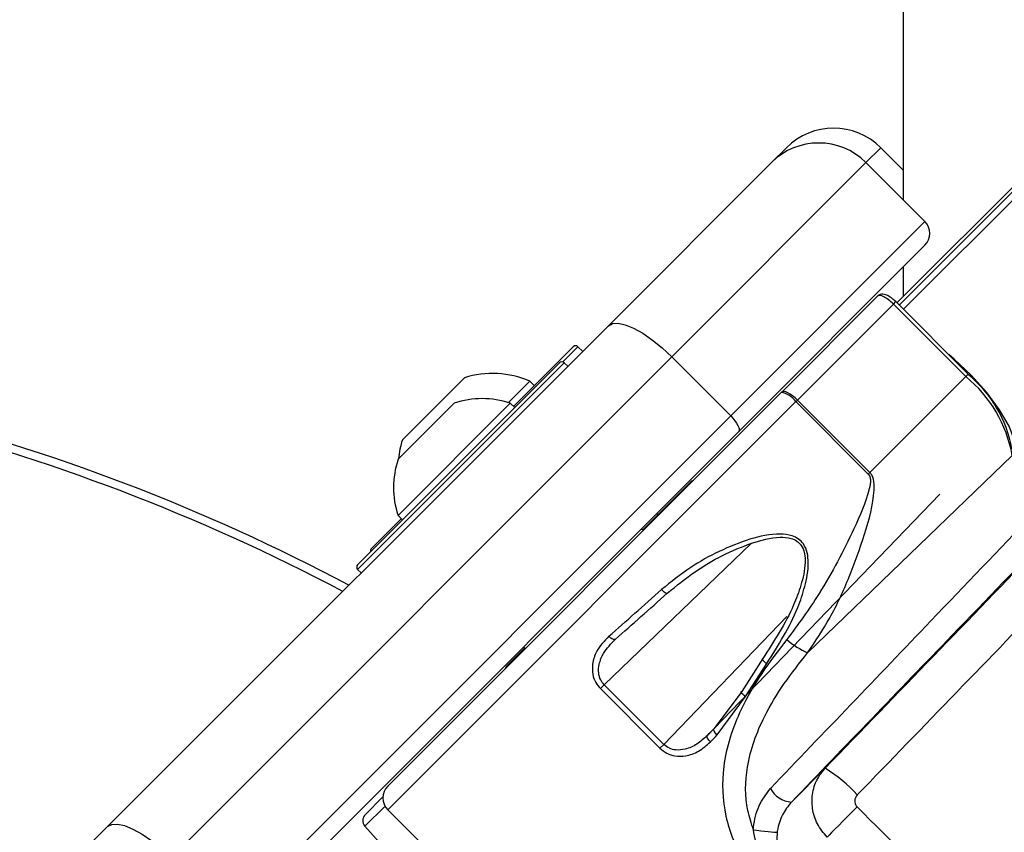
# Paper-space layout 'Wall Base Bracket' of a CAD drawing. Header units: millimetres. Extents: x 61326 to 443956, y 32752 to 406945.
# Tile 35 of 73: x 92548 to 95496, y 247519 to 249951. Entities that reach past the tile are written whole.
import ezdxf

# ---------------------------------------------------------------- set-up
doc = ezdxf.new("R2010")
doc.units = ezdxf.units.MM
doc.layers.add('COMPONENT_GEOMETRY', color=7, linetype='Continuous')
doc.styles.add('SLDTEXTSTYLE1', font='TXT', dxfattribs={"width": 0.75})
doc.dimstyles.new('SLDDIMSTYLE0', dxfattribs={"dimtxt": 2500, "dimasz": 165.1, "dimexe": 0, "dimexo": 0.0625, "dimgap": 625, "dimtad": 0, "dimtih": 1, "dimtoh": 1, "dimdec": 0, "dimlfac": 0.02, "dimrnd": 1e-09, "dimzin": 12, "dimdsep": 46, "dimtxsty": 'SLDTEXTSTYLE1', "dimsah": 1, "dimcen": 0.09, "dimadec": 0, "dimazin": 3, "dimtfac": 1, "dimtdec": 0, "dimtofl": 0, "dimtmove": 0, "dimatfit": 3, "dimfxl": 1, "dimfrac": 2, "dimtolj": 1, "dimtzin": 12, "dimarcsym": 0})

# ---------------------------------------------------------------- blocks, each defined once
blk = doc.blocks.new('_D_23')
at = {"layer": 'COMPONENT_GEOMETRY', "color": 7, "ltscale": 50}
for p, q in [((240160.5, 319828.1), (240160.5, 204975.3)), ((84224.7, 236918.1), (84224.7, 204975.3)), ((84224.7, 205134.1), (158498.2, 205134.1)), ((240160.5, 205134.1), (165887, 205134.1))]:
    blk.add_line(p, q, dxfattribs=at)
for points in [[(84224.7, 205134.1), (84389.8, 205108.7), (84389.8, 205159.5)], [(240160.5, 205134.1), (239995.4, 205159.5), (239995.4, 205108.7)]]:
    blk.add_solid(points, dxfattribs=at)
at = {"layer": 'COMPONENT_GEOMETRY', "color": 7, "ltscale": 50, "insert": (158498.2, 206372.4), "char_height": 2500, "attachment_point": 1, "style": 'SLDTEXTSTYLE1'}
blk.add_mtext('3119', dxfattribs=at)

psp = doc.layouts.new('Wall Base Bracket')

# ---------------------------------------------------------------- linework, layer by layer
at = {"color": 8, "linetype": 'Continuous', "lineweight": 25, "ltscale": 50}
for p, q in [((95194.28, 249084.26), (129929.16, 283819.15)), ((95181.68, 249096.86), (124053.35, 277968.54)), ((95126.57, 249568.18), (95081.96, 249523.58)), ((95164.05, 249100.09), (95171.25, 249107.29)), ((94219.7, 248972.45), (94174.15, 248926.89)), ((94178.63, 248924.3), (93559.91, 248305.58)), ((95381.06, 248883.08), (95388.26, 248890.28)), ((93650.17, 247586.21), (94872.07, 248808.11)), ((94298.31, 247960.26), (94738.17, 248383.08)), ((94845.31, 248164.37), (94476.68, 247781.89)), ((94607.47, 247808.88), (94628.09, 247830.28)), ((93641.79, 247597.35), (93581.4, 247536.97))]:
    psp.add_line(p, q, dxfattribs=at)
at = {"color": 7, "linetype": 'Continuous', "lineweight": 25, "ltscale": 50}
for p, q in [((95174.79, 249103.75), (123658.91, 277587.87)), ((94799.12, 249523.58), (94843.72, 249568.18)), ((95193.5, 249501.25), (95126.57, 249568.18)), ((94310.59, 249035.05), (94799.12, 249523.58)), ((95081.96, 249523.58), (94500.38, 248942)), ((95258.73, 249346.8), (95081.96, 249523.58)), ((94677.16, 248765.22), (95258.73, 249346.8)), ((95258.73, 249276.09), (94700.42, 248717.77)), ((95193.63, 249210.99), (95193.67, 249122.64)), ((95116.93, 249123.67), (94829.97, 248836.72)), ((94876.69, 248812.73), (95164.05, 249100.09)), ((95381.06, 248883.08), (95164.05, 249100.09)), ((95388.26, 248890.28), (95171.25, 249107.29)), ((92811.23, 247535.69), (94310.59, 249035.05)), ((94026.6, 248793.49), (94205.56, 248972.45)), ((94233.84, 248958.3), (94219.7, 248972.45)), ((94500.38, 248942), (93001.02, 247442.64)), ((94677.16, 248765.22), (94500.38, 248942)), ((93559.91, 248319.73), (94164.49, 248924.3)), ((94189.24, 248913.7), (94178.63, 248924.3)), ((95093.7, 248595.72), (95381.06, 248883.08)), ((93693.79, 248694.02), (93879.41, 248879.64)), ((94011.34, 248805.1), (94075.45, 248869.21)), ((94088.89, 248855.77), (94075.45, 248869.21)), ((94828.43, 248835.18), (93650.17, 247656.92)), ((94829.97, 248836.72), (94828.43, 248835.18)), ((93680.83, 248467.51), (94016.7, 248803.39)), ((93681, 248635.27), (93848.94, 248803.21)), ((94030.14, 248789.95), (94016.7, 248803.39)), ((94872.07, 248808.11), (94876.69, 248812.73)), ((94872.07, 248808.11), (95089.08, 248591.1)), ((95093.7, 248595.72), (94876.69, 248812.73)), ((93177.8, 247265.87), (94677.16, 248765.22)), ((94700.42, 248717.77), (93201.06, 247218.42)), ((94907.48, 248055.78), (95520.06, 248646.84)), ((95093.7, 248595.72), (95089.08, 248591.1)), ((94413.74, 248424.02), (94555.81, 248566.09)), ((94627.46, 247829.44), (95303.51, 248531.03)), ((94458.35, 248468.63), (94454.81, 248472.17)), ((94458.35, 248468.63), (94454.81, 248472.17)), ((93600.98, 248367.87), (93690.73, 248457.61)), ((93680.83, 248467.51), (93694.26, 248454.08)), ((94415.51, 248422.26), (94410.21, 248427.56)), ((94415.51, 248422.26), (94410.21, 248427.56)), ((93559.91, 248305.58), (93570.52, 248294.98)), ((94007.33, 248017.61), (94060.19, 248070.47)), ((94056.65, 248074.01), (94061.96, 248068.7)), ((94056.65, 248074.01), (94061.96, 248068.7)), ((94772.81, 248038.71), (94710.5, 247940.61)), ((94721.54, 247925.68), (94785.03, 248023.61)), ((94298.31, 247960.26), (94286.76, 247948.71)), ((94286.76, 247948.71), (94465.12, 247770.34)), ((94476.68, 247781.89), (94298.31, 247960.26)), ((94710.5, 247940.61), (94627.46, 247829.44)), ((94636.33, 247810.03), (94721.54, 247925.68)), ((94465.12, 247770.34), (94476.68, 247781.89)), ((94959.83, 247710.28), (94858.62, 247609.07)), ((93582.3, 247571.37), (93635.63, 247624.7)), ((93650.17, 247586.21), (94211.24, 247025.15)), ((92557.3, 247281.76), (92811.23, 247535.69)), ((93581.4, 247536.97), (94000.34, 247071.69))]:
    psp.add_line(p, q, dxfattribs=at)
at = {"color": 7, "linetype": 'Continuous', "lineweight": 25, "ltscale": 50, "flags": 128}
for points in [[(95183.96, 270097.27), (95184.97, 267955.61), (95185.98, 265813.95), (95186.99, 263672.3), (95187.99, 261530.64), (95188.98, 259388.98), (95189.97, 257247.32), (95190.95, 255105.67), (95191.93, 252964.01), (95192.9, 250822.35), (95193.54, 249411.99)], [(94310.59, 249035.05), (94322.74, 249041.77), (94339.87, 249042.79), (94361.3, 249038.09), (94386.21, 249027.83), (94413.66, 249012.42), (94442.58, 248992.44), (94471.86, 248968.66), (94500.38, 248942)], [(95530.42, 248656.83), (95527.07, 248691.14), (95510.64, 248734.3), (95482.21, 248783.52), (95443.62, 248835.59), (95397.37, 248887.15), (95346.46, 248934.84), (95329.95, 248948.59)], [(94876.69, 248812.73), (94869.57, 248819.4), (94862.29, 248825.39), (94855.13, 248830.45), (94848.36, 248834.4), (94842.24, 248837.07), (94837.01, 248838.37), (94832.87, 248838.26), (94829.97, 248836.72)], [(94677.16, 248765.22), (94683.82, 248758.09), (94689.77, 248750.77), (94694.76, 248743.54), (94698.62, 248736.68), (94701.18, 248730.45), (94702.36, 248725.09), (94702.1, 248720.81), (94700.42, 248717.77)], [(94486.95, 248234.24), (94486.08, 248233.68), (94484.7, 248233.74), (94482.85, 248234.42), (94480.62, 248235.68), (94478.1, 248237.49), (94475.39, 248239.77), (94472.59, 248242.42), (94469.83, 248245.33)], [(94331.58, 248096.73), (94330.27, 248095.77), (94328.46, 248095.44), (94326.24, 248095.76), (94323.69, 248096.71), (94320.91, 248098.25), (94318.01, 248100.32), (94315.11, 248102.83), (94312.33, 248105.7)], [(94772.81, 248038.71), (94771.8, 248038.33), (94771.59, 248037.37), (94772.19, 248035.87), (94773.57, 248033.91), (94775.66, 248031.58), (94778.36, 248029), (94781.54, 248026.3), (94785.03, 248023.61)], [(94721.54, 247925.68), (94717.64, 247928.15), (94714.18, 247930.71), (94711.35, 247933.22), (94709.31, 247935.53), (94708.17, 247937.52), (94707.99, 247939.09), (94708.78, 247940.14), (94710.5, 247940.61)], [(94636.33, 247810.03), (94633.67, 247812.84), (94631.31, 247815.75), (94629.35, 247818.66), (94627.86, 247821.44), (94626.91, 247824), (94626.51, 247826.24), (94626.7, 247828.08), (94627.46, 247829.44)], [(94616.05, 247789.18), (94613.39, 247792), (94611.05, 247794.93), (94609.12, 247797.86), (94607.67, 247800.68), (94606.75, 247803.29), (94606.41, 247805.58), (94606.65, 247807.47), (94607.47, 247808.88)], [(95055.6, 247594.73), (95041.09, 247580.17), (95026.8, 247565.82), (95013.13, 247552.06), (95000.43, 247539.27), (94989.07, 247527.8), (94979.34, 247517.95), (94971.51, 247509.99), (94965.78, 247504.13)], [(92811.23, 247535.69), (92823.39, 247542.41), (92840.51, 247543.44), (92861.94, 247538.73), (92886.86, 247528.48), (92914.3, 247513.06), (92943.22, 247493.08), (92972.51, 247469.3), (93001.02, 247442.64)], [(94745.12, 247526), (94755.76, 247524.6), (94767.02, 247523.21), (94778.31, 247521.9), (94789.04, 247520.75), (94798.65, 247519.8), (94806.65, 247519.12), (94812.61, 247518.74), (94816.22, 247518.67)]]:
    psp.add_lwpolyline(points, dxfattribs=at)
at = {"color": 7, "linetype": 'Continuous', "lineweight": 25, "ltscale": 2500}
for centre, radius, start, end in [((94985.14, 249426.76), 200, 45, 135), ((94940.54, 249382.15), 200, 45, 135), ((95223.38, 249311.44), 50, 315, 45), ((94212.63, 248965.37), 10, 45, 135), ((90724.72, 242956.63), 6000, 62.082597, 90), ((94171.56, 248917.23), 10, 45, 135), ((93963.36, 248610.06), 282.35, 66.61021, 107.29913), ((95133, 248578.12), 393.11, 10.06753, 50.87526), ((95153.12, 248601.34), 371.65, 10.06721, 50.87551), ((94819.78, 248772.52), 63.25, 34.2357, 82.1372), ((93933.09, 248551.13), 265.76, 71.66162, 108.45913), ((93963.36, 248610.06), 282.35, 162.70087, 174.621), ((93933.09, 248551.13), 265.76, 161.54087, 198.33838), ((94573.49, 248548.42), 25, 109.15807, 135), ((93608.05, 248360.8), 10, 135, 195), ((93566.98, 248312.65), 10, 135, 225), ((95000, 248268.35), 231.83, 228.08242, 246.47991), ((94025.01, 247999.94), 25, 135, 160.84193), ((94743.53, 247351.34), 419.07, 41.77451, 58.92646), ((93685.53, 247621.57), 50, 135, 225), ((94864.51, 247685.7), 76.85, 207.64121, 265.61019), ((93599.98, 247553.7), 25, 135, 222)]:
    psp.add_arc(centre, radius, start, end, dxfattribs=at)
at = {"color": 8, "linetype": 'Continuous', "lineweight": 25, "ltscale": 2500}
psp.add_arc((90724.72, 242956.63), 5975, 62.156283, 90, dxfattribs=at)
at = {"color": 7, "linetype": 'Continuous', "lineweight": 25, "ltscale": 2500}
for centre, major_axis, ratio, start_param, end_param in [((95152.28, 249088.32), (35.36, -35.36), 0.3329836, 1.5707963, 3.1415927), ((94495.07, 247295.25), (5652.58, 5842.61), 0.0056067, 4.7889065, 4.9042925), ((94673.74, 248542.54), (1029.21, 950.68), 0.0589536, 4.2997389, 4.4588367), ((94687.28, 248527.87), (1015.07, 936.54), 0.0598053, 4.2998073, 4.4589051), ((94584.9, 247208.34), (5742.42, 5929.53), 0.0054371, 4.7889149, 4.8929946), ((94995.38, 248220.43), (959.78, 991.84), 0.0058963, 4.2902287, 4.3128893), ((95009.76, 248206.53), (973.92, 1005.98), 0.0058121, 4.2902315, 4.312892), ((175834.09, 163228.1), (329280.1, -329112.72), 0.0056957, 1.8233716, 1.8243331)]:
    psp.add_ellipse(centre, major_axis=major_axis, ratio=ratio, start_param=start_param, end_param=end_param, dxfattribs=at)
at = {"color": 7, "linetype": 'Continuous', "lineweight": 25, "ltscale": 50}
for points, knots in [([(95171.25, 249107.29), (95168.02, 249110.31), (95160.54, 249117.32), (95147.27, 249125.92), (95135.55, 249130.06), (95124.03, 249129.03), (95119.26, 249125.43), (95116.93, 249123.67)], [0, 0, 0, 0, 0.1844071, 0.4264633, 0.7145202, 0.8604369, 1, 1, 1, 1]), ([(95089.08, 248591.1), (95090.37, 248589.51), (95091.99, 248587.54), (95094.3, 248582.15), (95096.49, 248568.84), (95085.62, 248513.71), (95034.33, 248399.82), (94955.1, 248244.78), (94878.42, 248140.94), (94845.12, 248095.85)], [0, 0, 0, 0, 0.0107829, 0.0134002, 0.0311502, 0.0817945, 0.3127822, 0.7016052, 1, 1, 1, 1]), ([(94907.48, 248055.78), (94930.37, 248090.15), (94977.62, 248161.1), (95033.8, 248282.24), (95078.84, 248410.48), (95107.28, 248508.75), (95106.8, 248569.22), (95100.87, 248587.08), (95095.92, 248593.04), (95093.7, 248595.72)], [0, 0, 0, 0, 0.2160442, 0.4460691, 0.6762236, 0.9060687, 0.960965, 0.9824822, 1, 1, 1, 1]), ([(94796.42, 247650.05), (94956.37, 247817.2), (95218.29, 248090.91), (95480.41, 248364.99), (95582.45, 248471.7)], [0, 0, 0, 0, 0.6106729, 1, 1, 1, 1]), ([(94785.03, 248023.61), (94819.46, 248077.97), (94865.5, 248150.67), (94900.72, 248255.96), (94911.24, 248311.53), (94907.52, 248355.34), (94897.57, 248380.53), (94880.41, 248397.66), (94856.54, 248408.93), (94806.44, 248414.48), (94731.45, 248397.29), (94641.94, 248361.39), (94551.68, 248311.32), (94498.21, 248268.21), (94469.83, 248245.33)], [0, 0, 0, 0, 0.2228739, 0.2980649, 0.3819077, 0.4151409, 0.4485943, 0.4727367, 0.4968425, 0.5381644, 0.6436325, 0.7573657, 0.8712386, 1, 1, 1, 1]), ([(95646.64, 248426.55), (95544.42, 248320.52), (95281.63, 248047.9), (95019.06, 247775.52), (94858.62, 247609.07)], [0, 0, 0, 0, 0.3889504, 1, 1, 1, 1]), ([(94486.95, 248234.24), (94514.29, 248256.46), (94589.94, 248317.92), (94705.7, 248376.47), (94806.54, 248404.06), (94853.62, 248401.05), (94875.69, 248391.47), (94890.36, 248376.82), (94896, 248362.4), (94899.7, 248345.06), (94901.09, 248311.62), (94888.99, 248259.61), (94852.2, 248160.02), (94806.79, 248090.63), (94772.81, 248038.71)], [0, 0, 0, 0, 0.1299099, 0.3593864, 0.4647685, 0.5050012, 0.5279371, 0.5506804, 0.5784104, 0.5826768, 0.6151459, 0.6987829, 0.7745813, 1, 1, 1, 1]), ([(94312.33, 248105.7), (94298.52, 248091.14), (94275.75, 248067.16), (94262.15, 248025.76), (94262.37, 247993.63), (94270.97, 247967.47), (94281.75, 247954.66), (94286.76, 247948.71)], [0, 0, 0, 0, 0.3433794, 0.5659079, 0.7385957, 0.8786977, 1, 1, 1, 1]), ([(94298.31, 247960.26), (94294.39, 247965.02), (94285.87, 247975.39), (94280.34, 247997.45), (94282.56, 248025.02), (94297.46, 248061.46), (94318.61, 248083.32), (94331.58, 248096.73)], [0, 0, 0, 0, 0.1125813, 0.2453809, 0.4149774, 0.6412785, 1, 1, 1, 1]), ([(94845.12, 248095.85), (94819.14, 248062.32), (94767.22, 247995.32), (94695.36, 247870.36), (94647.95, 247726.49), (94653.5, 247567.15), (94704.21, 247442.21), (94758.5, 247380.9), (94778.38, 247358.45)], [0, 0, 0, 0, 0.1516864, 0.3031713, 0.5264844, 0.7117272, 0.8944428, 1, 1, 1, 1]), ([(94745.12, 247526), (94738.9, 247545.23), (94719.1, 247606.47), (94720.97, 247725.39), (94767.33, 247852.96), (94835.27, 247965.09), (94883.4, 248025.54), (94907.48, 248055.78)], [0, 0, 0, 0, 0.1039535, 0.3308959, 0.6101642, 0.8049374, 1, 1, 1, 1]), ([(95377.17, 247090.53), (95543.61, 247250.97), (95815.99, 247513.54), (96088.61, 247776.33), (96194.64, 247878.54)], [0, 0, 0, 0, 0.6110496, 1, 1, 1, 1]), ([(94607.47, 247808.88), (94597.21, 247799.52), (94577.49, 247781.54), (94544.51, 247766.76), (94515.81, 247763.81), (94492.9, 247768.88), (94482.04, 247777.59), (94476.68, 247781.89)], [0, 0, 0, 0, 0.2839731, 0.5455317, 0.7317514, 0.8674197, 1, 1, 1, 1]), ([(96239.79, 247814.36), (96133.08, 247712.31), (95859, 247450.2), (95585.29, 247188.28), (95418.14, 247028.33)], [0, 0, 0, 0, 0.3893271, 1, 1, 1, 1]), ([(94465.12, 247770.34), (94471.81, 247764.82), (94485.18, 247753.78), (94512.33, 247745.61), (94545.66, 247746.12), (94583.21, 247760.01), (94604.89, 247779.27), (94616.05, 247789.18)], [0, 0, 0, 0, 0.1423464, 0.2846743, 0.4732519, 0.7288423, 1, 1, 1, 1]), ([(94965.78, 247504.13), (94955.23, 247516.82), (94934.18, 247542.12), (94919.71, 247589.82), (94920.36, 247638.55), (94935.03, 247680.52), (94952.57, 247701.57), (94959.83, 247710.28)], [0, 0, 0, 0, 0.2115316, 0.4216896, 0.6326248, 0.8479114, 1, 1, 1, 1]), ([(94745.12, 247526), (94745.33, 247528.69), (94747.17, 247553.25), (94757.98, 247599.73), (94783.72, 247633.43), (94796.42, 247650.05)], [0, 0, 0, 0, 0.0587997, 0.5357247, 1, 1, 1, 1]), ([(95056.06, 247630.53), (95054.74, 247628.96), (95051.55, 247625.19), (95048.69, 247617.82), (95048.2, 247609.35), (95050.36, 247601.13), (95053.86, 247596.86), (95055.6, 247594.73)], [0, 0, 0, 0, 0.1555315, 0.3741825, 0.585505, 0.7930191, 1, 1, 1, 1]), ([(94858.62, 247609.07), (94848.89, 247596.8), (94829.34, 247572.14), (94819.11, 247538.47), (94816.5, 247520.61), (94816.22, 247518.67)], [0, 0, 0, 0, 0.4692469, 0.9426207, 1, 1, 1, 1]), ([(94803.84, 247383.91), (94801.95, 247386.23), (94784.3, 247407.9), (94757.92, 247454.08), (94749.34, 247502.32), (94745.12, 247526)], [0, 0, 0, 0, 0.0575563, 0.5375513, 1, 1, 1, 1]), ([(94816.22, 247518.67), (94815.26, 247500.59), (94813.37, 247465.02), (94826.49, 247430.38), (94837.17, 247413.38), (94838.66, 247411.24), (94839.86, 247409.5)], [0, 0, 0, 0, 0.4734055, 0.9315652, 0.9445869, 1, 1, 1, 1])]:
    psp.add_open_spline(points, degree=3, knots=knots, dxfattribs=at)

# ---------------------------------------------------------------- dimensions: what is measured, and where the dimension line sits
at = {"layer": 'COMPONENT_GEOMETRY', "color": 7, "ltscale": 50}
dim = psp.add_linear_dim(base=(84224.72, 205134.08), p1=(240160.49, 319891.58), p2=(84224.72, 236981.63), dimstyle='SLDDIMSTYLE0', dxfattribs=at)
dim.commit()
dim.dimension.update_dxf_attribs({"geometry": '_D_23', "text_midpoint": (162192.6, 205134.08), "dimtype": 160})

doc.saveas('drawing.dxf')
